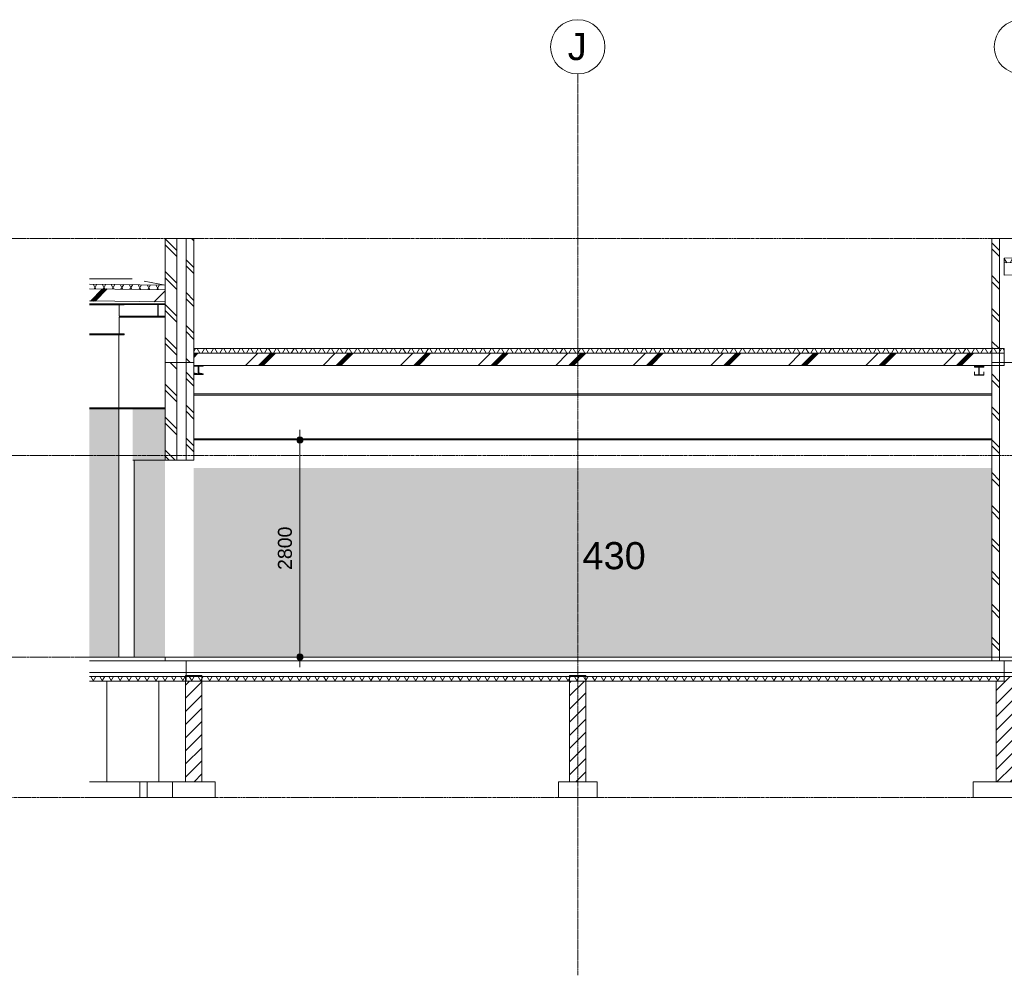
# Model space of a CAD drawing. Header units: millimetres. Extents: x 37681 to 219932, y -4585 to 8657.
# Tile 35 of 53: x 71913 to 84608, y -4105 to 8221. Entities that reach past the tile are written whole.
import ezdxf

# ---------------------------------------------------------------- set-up
doc = ezdxf.new("R2010")
doc.units = ezdxf.units.MM
doc.linetypes.add('ARC Grid Line', pattern=[22.225, 12.7, -3.175, 3.175, -3.175])
doc.linetypes.add('ARC Level Line', pattern=[32, 6, -5, 16, -5])
for name, color, linetype, lineweight in [('A--A23__Vloeren', 8, 'Continuous', 15), ('A--A2__Ruwbouw', 8, 'Continuous', 15), ('A--AR9__AlgVoorz', 1, 'Continuous', 9), ('A--L$01A__Algemeen', 7, 'Continuous', 9), ('A--L$07A__Stramien', 1, 'Continuous', 13), ('A--L21__Buitenwanden', 3, 'Continuous', 9), ('A--L22__Binnenwanden', 2, 'Continuous', 9), ('A--L23__Vloeren', 3, 'Continuous', 9), ('A--L28__Hoofddraagconstructies', 3, 'Continuous', 9), ('A--L45__Plafondafwerkingen', 1, 'Continuous', 9), ('A--LR9__AlgVoorz', 7, 'Continuous', 9), ('A--M$01A__Algemeen', 1, 'Continuous', 13), ('A--M$01A__Algemeen-100', 1, 'Continuous', 13), ('A--T$07A__Stramien', 1, 'Continuous', 13), ('A--TR9__AlgVoorz', 1, 'Continuous', 13)]:
    doc.layers.add(name, color=color, linetype=linetype, lineweight=lineweight)
doc.styles.add('Arial', font='arial.ttf', dxfattribs={"height": 180})
doc.styles.add('Arial_1', font='arial.ttf', dxfattribs={"height": 350})
doc.dimstyles.new('00_ARC_dimension_1_8mm', dxfattribs={"dimscale": 304.8, "dimtxt": 183.646692, "dimasz": 1.049869, "dimexe": 0.426509, "dimexo": 0.0625, "dimgap": 0.164042, "dimtad": 1, "dimdec": 0, "dimzin": 0, "dimdsep": 46, "dimtxsty": 'Arial', "dimblk1": 'DOTSMALL', "dimblk2": 'DOTSMALL', "dimsah": 1, "dimcen": 0.09, "dimdle": 0.426509, "dimadec": 3, "dimazin": 0, "dimtfac": 1, "dimtdec": 4, "dimtix": 1, "dimtmove": 0, "dimatfit": 3, "dimfxl": 0.426509, "dimfxlon": 1, "dimtvp": 1, "dimtolj": 1, "dimtzin": 0, "dimarcsym": 2})
pattern_1 = [(60, (94858.23, 2795), (-86.60254, 50), []), (120, (94858.23, 2795), (-86.60254, -50), [])]
pattern_2 = [(135, (74157.7, 1875), (-212.13, -212.13), []), (135, (71957.7, 1875), (-212.132, -212.132), [])]
pattern_3 = [(45, (94858.23, 2795), (-84.8528, 84.8528), [])]
pattern_4 = [(45, (94858.2, 2795), (-500, 500), []), (45, (95028.2, 2795), (-500, 500), []), (45, (95038.2, 2795), (-500, 500), []), (45, (95048.2, 2795), (-500, 500), []), (45, (95058.2, 2795), (-500, 500), []), (45, (95068.2, 2795), (-500, 500), []), (45, (95078.2, 2795), (-500, 500), []), (45, (95088.2, 2795), (-500, 500), [])]
pattern_5 = [(135, (74157.7, 4600), (-212.13, -212.13), []), (135, (71957.7, 4600), (-212.132, -212.132), [])]

# ---------------------------------------------------------------- blocks, each defined once
blk = doc.blocks.new('28-11_ARC_staal_balk_IPE - IPE400-2062770-B')
at = {"layer": 'A--L28__Hoofddraagconstructies'}
for p, q in [((-86802, 3393), (-76511, 3393)), ((-76511, 3380), (-86802, 3380))]:
    blk.add_line(p, q, dxfattribs=at)
blk = doc.blocks.new('28_SFO_staal_balk_HEA - HEA 120-1725693-B')
at = {"layer": 'A--L28__Hoofddraagconstructies'}
for p, q in [((-76737, 3760), (-76737, 3748)), ((-76617, 3748), (-76737, 3748)), ((-76737, 3748), (-76737, 3740)), ((-76737, 3740), (-76679, 3740)), ((-76679, 3740), (-76679, 3642)), ((-76674, 3642), (-76674, 3740)), ((-76674, 3740), (-76617, 3740)), ((-76617, 3760), (-76617, 3748)), ((-76617, 3740), (-76617, 3748)), ((-76737, 3677), (-76737, 3642)), ((-76679, 3642), (-76737, 3642)), ((-76737, 3642), (-76737, 3634)), ((-76737, 3634), (-76617, 3634)), ((-76617, 3642), (-76674, 3642)), ((-76617, 3677), (-76617, 3642)), ((-76617, 3634), (-76617, 3642))]:
    blk.add_line(p, q, dxfattribs=at)
blk = doc.blocks.new('28_SFO_staal_balk_HEA - HEA 120-1746680-B')
at = {"layer": 'A--L28__Hoofddraagconstructies'}
for p, q in [((-86802, 3759), (-86802, 3751)), ((-86681, 3759), (-86802, 3759)), ((-86802, 3751), (-86744, 3751)), ((-86744, 3751), (-86744, 3653)), ((-86739, 3653), (-86739, 3751)), ((-86739, 3751), (-86681, 3751)), ((-86681, 3759), (-86688, 3760)), ((-86681, 3751), (-86681, 3759)), ((-86744, 3653), (-86802, 3666)), ((-86744, 3653), (-86802, 3653)), ((-86802, 3653), (-86802, 3645)), ((-86802, 3645), (-86681, 3645)), ((-86681, 3653), (-86739, 3665)), ((-86681, 3653), (-86739, 3653)), ((-86681, 3645), (-86681, 3653))]:
    blk.add_line(p, q, dxfattribs=at)
blk = doc.blocks.new('28-11_ARC_staal_balk_IPE - IPE400-1733179-B')
at = {"layer": 'A--L28__Hoofddraagconstructies'}
for p, q in [((-87758, 4557), (-88147, 4557)), ((-87701, 4543), (-88147, 4543)), ((-87766, 4543), (-87766, 4396)), ((-87701, 4547), (-87701, 4543)), ((-87766, 4386), (-87766, 4170)), ((-88147, 4170), (-87701, 4170)), ((-87701, 4157), (-88147, 4157)), ((-87701, 4170), (-87701, 4157))]:
    blk.add_line(p, q, dxfattribs=at)
blk = doc.blocks.new('28_SFO_staal_balk_HEA - HEA 180-1734260-B')
at = {"layer": 'A--L28__Hoofddraagconstructies'}
h = blk.add_hatch(dxfattribs=at)
h.set_pattern_fill('FP_15', color=256, style=0, pattern_type=2)
h.set_pattern_definition([(45, (-66101.2, 2795), (-500, 500), []), (45, (-65931.2, 2795), (-500, 500), []), (45, (-65921.2, 2795), (-500, 500), []), (45, (-65911.2, 2795), (-500, 500), []), (45, (-65901.2, 2795), (-500, 500), []), (45, (-65891.2, 2795), (-500, 500), []), (45, (-65881.2, 2795), (-500, 500), []), (45, (-65871.2, 2795), (-500, 500), [])])
h.paths.add_polyline_path([(-87172, 4386), (-87172, 4395), (-87260, 4396), (-87260, 4547), (-87172, 4547), (-87172, 4557), (-87353, 4557), (-87353, 4547), (-87266, 4547), (-87266, 4395), (-87353, 4395), (-87353, 4386), (-87266, 4386)])
for p, q in [((-87353, 4557), (-87758, 4557)), ((-87758, 4547), (-87353, 4547)), ((-87353, 4557), (-87353, 4547)), ((-87172, 4557), (-87353, 4557)), ((-87353, 4547), (-87266, 4547)), ((-87266, 4547), (-87266, 4395)), ((-87260, 4395), (-87260, 4547)), ((-87260, 4547), (-87172, 4547)), ((-87172, 4547), (-87172, 4557)), ((-87353, 4395), (-87766, 4395)), ((-87353, 4386), (-87766, 4386)), ((-87266, 4395), (-87353, 4395)), ((-87353, 4395), (-87353, 4386)), ((-87353, 4386), (-87172, 4386)), ((-87172, 4395), (-87260, 4395)), ((-87172, 4386), (-87172, 4395))]:
    blk.add_line(p, q, dxfattribs=at)
blk = doc.blocks.new('Grid - 3_5mm-18301-B')
at = {"layer": 'A--T$07A__Stramien'}
blk.add_circle((-44060, 7871), 350, dxfattribs=at)
blk = doc.blocks.new('DIMBLOCK5-B')
at = {"layer": 'A--M$01A__Algemeen-100'}
h = blk.add_hatch(color=256, dxfattribs=at)
edge = h.paths.add_edge_path()
edge.add_arc((75525, 2800), 40, 0, 360)
h = blk.add_hatch(color=256, dxfattribs=at)
edge = h.paths.add_edge_path()
edge.add_arc((75525, 0), 40, 0, 360)
for p, q in [((75525, 2930), (75525, -130)), ((75525, 2800), (75395, 2800)), ((75525, 2800), (75655, 2800)), ((75525, 0), (75395, 0)), ((75525, 0), (75655, 0))]:
    blk.add_line(p, q, dxfattribs=at)
for centre in [(75525, 2800), (75525, 0)]:
    blk.add_circle(centre, 40, dxfattribs=at)
at = {"layer": 'A--M$01A__Algemeen-100', "color": 0, "insert": (75242, 1123), "char_height": 180, "width": 664.52, "attachment_point": 1, "rotation": 90, "line_spacing_factor": 0.941778, "style": 'Arial'}
blk.add_mtext('2800', dxfattribs=at)
blk = doc.blocks.new('_DotSmall')
at = {"color": 0, "linetype": 'ByBlock', "const_width": 0.5}
blk.add_lwpolyline([(-0.0625, 0, 1), (0.0625, 0, 1)], format="xyb", close=True, dxfattribs=at)

msp = doc.modelspace()

# ---------------------------------------------------------------- hatches: boundary and pattern name
at = {"layer": 'A--A23__Vloeren', "lineweight": 9}
h = msp.add_hatch(dxfattribs=at)
h.set_pattern_fill('FP_17', color=256, angle=240, style=0, pattern_type=2)
h.set_pattern_definition([(60.83, (94858.23, 2795), (-87.3177, 48.7403), []), (120.83, (94858.23, 2795), (-85.8692, -51.2493), [])])
h.paths.add_polyline_path([(84608, 5085.7), (101814, 5335), (101814, 5395), (84608, 5145.7)])
h = msp.add_hatch(dxfattribs=at)
h.set_pattern_fill('FP_15', color=256, style=0, pattern_type=2)
h.set_pattern_definition(pattern_4)
h.paths.add_polyline_path([(84608, 4927.7), (101814, 5177), (101814, 5330.2), (101763.9, 5332.8), (101777.5, 5333.4), (101753.3, 5334.1), (84608, 5085.7)])
h.paths.add_polyline_path([(101791.1, 5334), (101814, 5335), (101768.5, 5334.3)])
h = msp.add_hatch(dxfattribs=at)
h.set_pattern_fill('FP_18', color=256, angle=-120, style=0, pattern_type=2)
h.set_pattern_definition([(59.283, (94858.23, 2795), (-85.97008, 51.0798), []), (119.283, (94858.23, 2795), (-87.22144, -48.91237), [])])
h.paths.add_polyline_path([(73786.9, 4738.5), (73786.9, 4798.5), (72812.1, 4810.7), (72812.1, 4750.7), (73537.9, 4741.6)])
h = msp.add_hatch(dxfattribs=at)
h.set_pattern_fill('FP_15', color=256, style=0, pattern_type=2)
h.set_pattern_definition(pattern_4)
h.paths.add_polyline_path([(73786.9, 4580.5), (73786.9, 4738.5), (72812.1, 4750.7), (72812.1, 4592.6), (73519.6, 4583.8)])
h = msp.add_hatch(dxfattribs=at)
h.set_pattern_fill('FP_10', color=256, angle=240, style=0, pattern_type=2)
h.set_pattern_definition(pattern_1)
h.paths.add_polyline_path([(84132.2, 3918.3), (84608, 3918.3), (84608, 3978.3), (74157.7, 3978.3), (74157.7, 3918.3), (79552.7, 3918.3)])
h = msp.add_hatch(dxfattribs=at)
h.set_pattern_fill('FP_15', color=256, style=0, pattern_type=2)
h.set_pattern_definition(pattern_4)
h.paths.add_polyline_path([(84608, 3760.3), (84608, 3918.3), (74157.7, 3918.3), (74157.7, 3760.3), (84132.2, 3760.3)])
h = msp.add_hatch(dxfattribs=at)
h.set_pattern_fill('FP_10', color=256, angle=240, style=0, pattern_type=2)
h.set_pattern_definition(pattern_1)
h.paths.add_polyline_path([(74057.5, -310), (74057.5, -250), (72812.1, -250), (72812.1, -310)])
h = msp.add_hatch(dxfattribs=at)
h.set_pattern_fill('FP_10', color=256, angle=240, style=0, pattern_type=2)
h.set_pattern_definition(pattern_1)
h.paths.add_polyline_path([(74057.5, -310), (79108, -310), (79108, -250), (74057.5, -250)])
h = msp.add_hatch(dxfattribs=at)
h.set_pattern_fill('FP_10', color=256, angle=240, style=0, pattern_type=2)
h.set_pattern_definition(pattern_1)
h.paths.add_polyline_path([(79108, -310), (84608, -310), (84608, -250), (79108, -250)])
at = {"layer": 'A--A2__Ruwbouw', "lineweight": 9}
h = msp.add_hatch(dxfattribs=at)
h.set_pattern_fill('FP_19', color=256, angle=225, style=0, pattern_type=2)
h.set_pattern_definition(pattern_5)
h.paths.add_polyline_path([(73937.2, 3800), (73937.2, 5400), (73786.9, 5400), (73786.9, 3800), (73873.4, 3800)])
h = msp.add_hatch(dxfattribs=at)
h.set_pattern_fill('FP_19', color=256, angle=225, style=0, pattern_type=2)
h.set_pattern_definition(pattern_5)
h.paths.add_polyline_path([(74057.5, 3800), (74157.7, 3800), (74157.7, 5400), (74057.5, 5400), (74057.5, 3856.5)])
h = msp.add_hatch(dxfattribs=at)
h.set_pattern_fill('FP_21', color=256, angle=225, style=0, pattern_type=2)
h.set_pattern_definition([(135, (84767.97, 4600), (-212.13, -212.13), []), (135, (82567.97, 4600), (-212.13, -212.13), [])])
h.paths.add_polyline_path([(84448, 3978.3), (84548, 3978.3), (84548, 5400), (84448, 5400), (84448, 4103)])
h = msp.add_hatch(dxfattribs=at)
h.set_pattern_fill('FP_14', color=256, angle=225, style=0, pattern_type=2)
h.set_pattern_definition(pattern_2)
h.paths.add_polyline_path([(73786.9, 2540), (73937.2, 2540), (73937.2, 3800), (73786.9, 3800), (73786.9, 2761.7)])
h = msp.add_hatch(dxfattribs=at)
h.set_pattern_fill('FP_14', color=256, angle=225, style=0, pattern_type=2)
h.set_pattern_definition(pattern_2)
h.paths.add_polyline_path([(74157.7, 2540), (74157.7, 3800), (74057.5, 3799.7), (74057.5, 2540)])
h = msp.add_hatch(dxfattribs=at)
h.set_pattern_fill('FP_12', color=256, angle=-135, style=0, pattern_type=2)
h.set_pattern_definition([(315, (84447.97, 1875), (212.13, 212.13), []), (315, (86647.97, 1875), (212.132, 212.132), [])])
h.paths.add_polyline_path([(84548, -50), (84548, 3760.3), (84448, 3760.3), (84448, -50)])
h = msp.add_hatch(dxfattribs=at)
h.set_pattern_fill('FP_11', color=256, angle=225, style=0, pattern_type=2)
h.set_pattern_definition(pattern_3)
h.paths.add_polyline_path([(74262.9, -1610), (74262.9, -310), (74052.5, -310), (74052.5, -1610), (74057.5, -1610)])
h.paths.add_polyline_path([(74057.5, -250), (74262.9, -250), (74262.9, -240), (74057.5, -240)])
h = msp.add_hatch(dxfattribs=at)
h.set_pattern_fill('FP_11', color=256, angle=225, style=0, pattern_type=2)
h.set_pattern_definition(pattern_3)
h.paths.add_polyline_path([(79003, -1610), (79213, -1610), (79213, -310), (79003, -310)])
h.paths.add_polyline_path([(79108, -250), (79213, -250), (79213, -240), (79003, -240), (79003, -250)])
h = msp.add_hatch(dxfattribs=at)
h.set_pattern_fill('FP_11', color=256, angle=225, style=0, pattern_type=2)
h.set_pattern_definition([(45, (94858.23, 2795), (-84.8528, 84.8528), [])])
h.paths.add_polyline_path([(84713, -1610), (84713, -250), (84608, -250.9), (84608, -310), (84503, -310), (84503, -1610), (84608, -1610)])
at = {"layer": 'A--AR9__AlgVoorz'}
h = msp.add_hatch(color=7, dxfattribs=at)
h.paths.add_polyline_path([(72812.1, 0), (73192.3, 0), (73192.3, 3200), (72812.1, 3200), (72812.1, 160.9)])
h.paths.add_polyline_path([(73786.9, 0), (73786.9, 3200), (73370.3, 3200), (73370.3, 2540), (73389.2, 2540), (73389.2, 0)])
msp.add_hatch(color=7, dxfattribs=at).paths.add_polyline_path([(84448, 0), (84448, 2438.4), (74157.7, 2438.4), (74157.7, 0), (84132.2, 0)])

# ---------------------------------------------------------------- linework, layer by layer
at = {"layer": 'A--L$01A__Algemeen', "linetype": 'ARC Level Line', "lineweight": 13}
for p, q in [((69438.5, 5400), (120651.8, 5400)), ((69438.5, 2600), (120651.8, 2600)), ((69438.5, 0), (120651.8, 0)), ((120837.4, -1810), (69438.5, -1810))]:
    msp.add_line(p, q, dxfattribs=at)
at = {"layer": 'A--L$07A__Stramien', "linetype": 'ARC Grid Line'}
msp.add_line((79108, -4105.4), (79108, 7521.1), dxfattribs=at)
at = {"layer": 'A--L21__Buitenwanden', "lineweight": 15}
for p, q in [((74157.7, 5400), (73786.9, 5400)), ((73786.9, 5400), (73786.9, 3800)), ((73937.2, 5400), (73937.2, 3800)), ((74057.5, 5400), (74057.5, 3800)), ((74157.7, 3978.3), (74157.7, 5400)), ((84448, 5400), (84448, 3978.3)), ((84768, 5400), (84448, 5400)), ((84548, 5400), (84548, 3978.3)), ((74157.7, 3800), (74157.7, 3978.3)), ((84448, 3978.3), (84448, 3800)), ((84548, 3978.3), (84548, 3800))]:
    msp.add_line(p, q, dxfattribs=at)
at = {"layer": 'A--L22__Binnenwanden', "lineweight": 15}
for p, q in [((74157.7, 3800), (73786.9, 3800)), ((73786.9, 3800), (73786.9, 2540)), ((73937.2, 3800), (73937.2, 2540)), ((74057.5, 3800), (74057.5, 2540)), ((74157.7, 3759), (74157.7, 3760.3)), ((74157.7, 3652.9), (74157.7, 3759)), ((84768, 3800), (84448, 3800)), ((84448, 3800), (84448, 0)), ((84548, -50), (84548, 3800)), ((74157.7, 2540), (74157.7, 3652.9)), ((73786.9, 2540), (74157.7, 2540)), ((84448, -50), (84768, -50)), ((74057.5, -240), (74052.5, -240)), ((74052.5, -240), (74052.5, -1610)), ((74262.9, -240), (74057.5, -240)), ((74262.9, -1610), (74262.9, -240)), ((79213, -240), (79003, -240)), ((79003, -240), (79003, -1610)), ((79213, -1610), (79213, -240)), ((84608, -250), (84713, -250)), ((84503, -310), (84503, -1610)), ((84608, -310), (84503, -310)), ((74052.5, -1610), (73882.1, -1610)), ((73882.1, -1610), (73882.1, -1810)), ((74052.5, -1610), (74433.2, -1610)), ((74433.2, -1810), (74433.2, -1610)), ((79358, -1610), (78858, -1610)), ((78858, -1610), (78858, -1810)), ((79358, -1810), (79358, -1610)), ((85008, -1610), (84208, -1610)), ((84208, -1610), (84208, -1810)), ((73882.1, -1810), (74433.2, -1810)), ((78858, -1810), (79358, -1810)), ((84208, -1810), (85008, -1810))]:
    msp.add_line(p, q, dxfattribs=at)
at = {"layer": 'A--L22__Binnenwanden'}
for p, q in [((73370.3, 2540), (73786.9, 2540)), ((73037, -310), (73037, -1610)), ((73704.7, -1610), (73704.7, -310)), ((72812.1, -1610), (73882.1, -1610)), ((73461.2, -1610), (73461.2, -1810)), ((73554.2, -1810), (73554.2, -1610)), ((73882.1, -1810), (72812.1, -1810))]:
    msp.add_line(p, q, dxfattribs=at)
at = {"layer": 'A--L23__Vloeren', "lineweight": 15}
for p, q in [((101814, 5395), (84608, 5145.7)), ((101814, 5335), (84608, 5085.7)), ((84608, 5145.7), (84608, 4927.7)), ((84608, 4927.7), (96318, 5097.4)), ((73786.9, 4798.5), (72812.1, 4810.7)), ((73786.9, 4738.5), (72812.1, 4750.7)), ((72812.1, 4592.6), (73786.9, 4580.5)), ((84608, 3978.3), (74157.7, 3978.3)), ((84608, 3760.3), (84608, 3978.3)), ((84608, 3918.3), (74157.7, 3918.3)), ((74157.7, 3800), (74157.7, 3760.3)), ((74157.7, 3760.3), (84608, 3760.3)), ((73786.9, 0), (72812.1, 0)), ((73786.9, -50), (73786.9, 0)), ((84448, 0), (73786.9, 0)), ((84448, -50), (84448, 0)), ((72812.1, -50), (73786.9, -50)), ((73786.9, -50), (74057.5, -50)), ((74057.5, -50), (74057.5, -310)), ((74057.5, -50), (84448, -50)), ((84608, -50), (84608, -310)), ((74057.5, -200), (72812.1, -200)), ((74052.5, -250), (72812.1, -250)), ((74057.5, -250), (74052.5, -250)), ((88050.9, -200), (74057.5, -200)), ((84608, -250), (74057.5, -250)), ((72812.1, -310), (74052.5, -310)), ((74052.5, -310), (74057.5, -310)), ((74057.5, -310), (84503, -310))]:
    msp.add_line(p, q, dxfattribs=at)
at = {"layer": 'A--L23__Vloeren'}
for p, q in [((73361.4, 4877.4), (72812.1, 4877.3)), ((73786.9, 4798.5), (73519.6, 4848))]:
    msp.add_line(p, q, dxfattribs=at)
at = {"layer": 'A--L28__Hoofddraagconstructies'}
for p, q in [((73190.7, 4157), (73190.7, 3215)), ((73190.7, 3200), (73190.7, 0)), ((73390.7, 0), (73390.7, 2540))]:
    msp.add_line(p, q, dxfattribs=at)
at = {"layer": 'A--L45__Plafondafwerkingen', "lineweight": 15}
for p, q in [((73786.9, 3215), (72812.1, 3215)), ((72812.1, 3200), (73786.9, 3200)), ((84448, 2815), (74157.7, 2815)), ((74157.7, 2800), (84448, 2800))]:
    msp.add_line(p, q, dxfattribs=at)
at = {"layer": 'A--LR9__AlgVoorz'}
for p, q in [((84492, 0), (72812.9, 0)), ((72812.9, 0), (73160.9, 0)), ((73614, 0), (72812.9, 0)), ((72812.9, 0), (72936, 0)), ((72949.3, 0), (72812.9, 0)), ((72812.9, 0), (73513.9, 0)), ((73084.5, 0), (72812.9, 0)), ((72812.9, 0), (73065.6, 0)), ((72916.1, 0), (72812.9, 0)), ((72812.9, 0), (76048.3, 0)), ((72997.7, 0), (72916.1, 0)), ((72936, 0), (72949.3, 0)), ((73004.6, 0), (72997.7, 0)), ((73065.6, 0), (73004.6, 0)), ((74165.6, 0), (73084.5, 0)), ((73160.9, 0), (73357.2, 0)), ((73357.2, 0), (73373.9, 0)), ((73373.9, 0), (74527.8, 0)), ((73513.9, 0), (74165.6, 0)), ((74179, 0), (73614, 0)), ((74894.8, 0), (74179, 0)), ((74527.8, 0), (84448, 0)), ((76048.3, 0), (74894.8, 0)), ((80292.5, 0), (78392.6, 0)), ((78392.6, 0), (78458, 0)), ((78458, 0), (80283, 0)), ((80283, 0), (81668, 0)), ((81713.1, 0), (80292.5, 0)), ((81668, 0), (84448, 0)), ((84448, 0), (81713.1, 0)), ((84448, 0), (84608, 0)), ((85593, 0), (84492, 0))]:
    msp.add_line(p, q, dxfattribs=at)

# ---------------------------------------------------------------- block references
at = {"layer": 'A--L28__Hoofddraagconstructies'}
for name in ['28-11_ARC_staal_balk_IPE - IPE400-1733179-B', '28_SFO_staal_balk_HEA - HEA 180-1734260-B', '28_SFO_staal_balk_HEA - HEA 120-1746680-B', '28_SFO_staal_balk_HEA - HEA 120-1725693-B', '28-11_ARC_staal_balk_IPE - IPE400-2062770-B']:
    msp.add_blockref(name, (160959.4, 0), dxfattribs=at)
at = {"layer": 'A--T$07A__Stramien'}
for p in [(123168.4, 0), (128888.4, 0)]:
    msp.add_blockref('Grid - 3_5mm-18301-B', p, dxfattribs=at)

# ---------------------------------------------------------------- texts
at = {"layer": 'A--T$07A__Stramien', "insert": (78978.8, 8049.9), "char_height": 350, "width": 304.641, "attachment_point": 1, "style": 'Arial_1'}
msp.add_mtext('J', dxfattribs=at)
at = {"layer": 'A--TR9__AlgVoorz', "insert": (79169, 1482.8), "char_height": 350, "width": 1010.126, "attachment_point": 1, "style": 'Arial_1'}
msp.add_mtext('430', dxfattribs=at)

# ---------------------------------------------------------------- dimensions: what is measured, and where the dimension line sits
at = {"layer": 'A--M$01A__Algemeen'}
dim = msp.add_linear_dim(base=(75525.2, 0), p1=(75655.2, 2800), p2=(75655.2, 0), angle=90, dimstyle='00_ARC_dimension_1_8mm', override={"dimpost": '<>', "dimfxl": 2800}, dxfattribs=at)
dim.commit()
dim.dimension.update_dxf_attribs({"geometry": 'DIMBLOCK5-B', "text_midpoint": (75383.3, 1400)})

doc.saveas('drawing.dxf')
